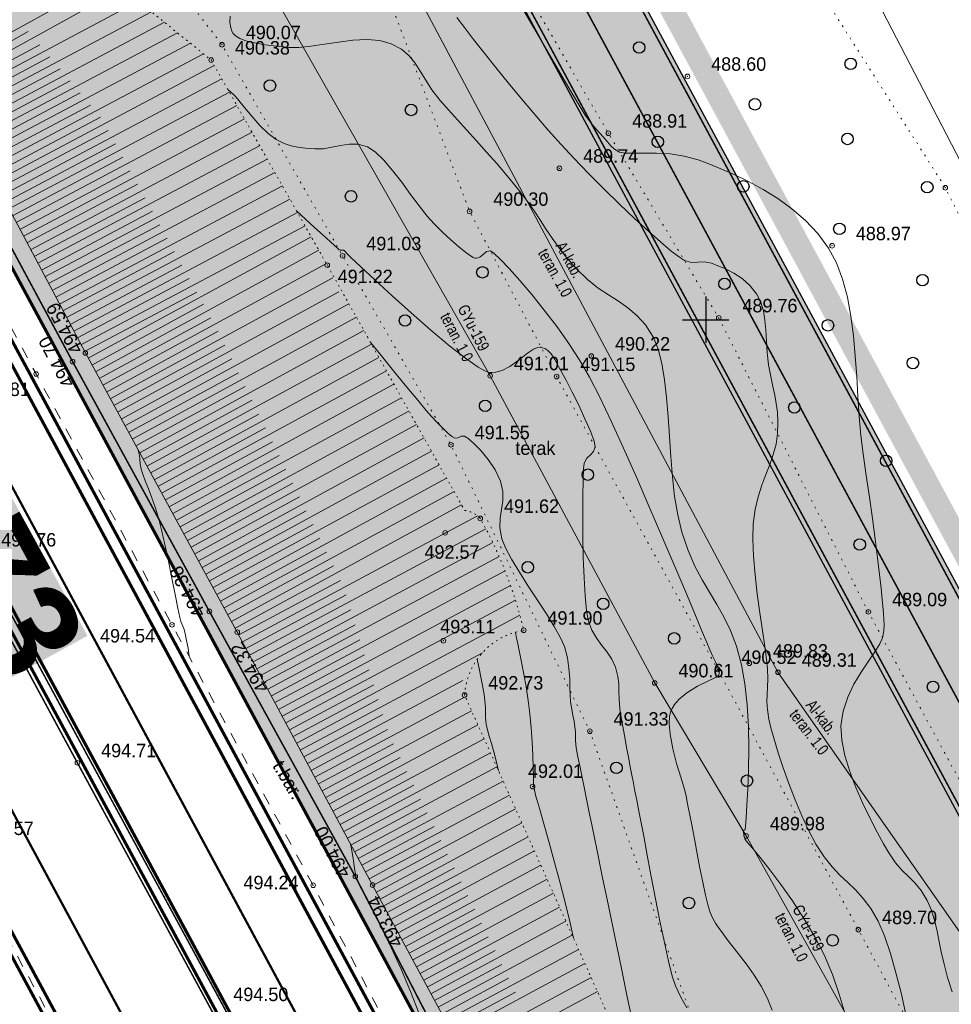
# Model space of a CAD drawing. Extents: x -516234 to 73329, y -4499813 to 47259.
# Tile 17 of 141: x 29522 to 29582, y 36843 to 36907. Entities that reach past the tile are written whole.
import ezdxf

# ---------------------------------------------------------------- set-up
doc = ezdxf.new("R2010")
doc.units = 0
doc.header["$LTSCALE"] = 0.5
doc.header["$MEASUREMENT"] = 0
doc.header["$PDMODE"] = 32
doc.header["$PDSIZE"] = 0.3
for name, pattern in [('( Hidden )', [0.375, 0.25, -0.125]), ('ACAD_ISO03W100', [30, 12, -18]), ('DASHED', [0.75, 0.5, -0.25]), ('Д_ТРОТ_ТРУБА', [3, 1.5, -1.5]), ('Контура низ откосов  Штриховая 0.1-0.5 - - - - - - -', [0.6, 0.1, -0.5]), ('РА_КОНТУРЫ', [1.5, 0, -1.5])]:
    doc.linetypes.add(name, pattern=pattern)
for name, color, linetype in [('(001) Сетка', 92, 'Continuous'), ('(004) Точки рельефа', 7, 'Continuous'), ('(007) Здания', 7, 'Continuous'), ('(013) Газ', 30, 'ИК_Газопровод -------г--------'), ('(019) Связь', 3, 'ИК_КАБ_СВЯЗИ'), ('(025) Дорога', 7, 'Continuous'), ('(031) Горизонтали', 42, 'Continuous'), ('(035) Откосы', 7, 'Continuous'), ('(037) Контуры', 7, 'Continuous'), ('(038) Деревья', 7, 'Continuous'), ('1 devor', 7, 'Continuous'), ('1 PARK', 7, 'Continuous'), ('7_газон', 7, 'Continuous'), ('STOYANKA', 7, 'Continuous'), ('text', 7, 'Continuous'), ('орто', 7, 'Continuous')]:
    doc.layers.add(name, color=color, linetype=linetype)
doc.layers.add('(032) Горизонтали утолщенные', color=32, linetype='Continuous', lineweight=30)
doc.layers.add('.', color=7, linetype='Continuous', lineweight=15)
doc.styles.add('BM-431', font='bm431.ttf')
doc.styles.add('D-431', font='d431.ttf')
doc.styles.get("Standard").update_dxf_attribs({"font": 'times.ttf'})
doc.styles.add('stile1', font='ARIALN.TTF')
doc.linetypes.add('ИК_Газопровод -------г--------', pattern='A,9,-0.6,["Г",Standard,S=1.2,R=0,X=0,Y=-0.6],-1.2', length=10.8)
doc.linetypes.add('ИК_КАБ_СВЯЗИ', pattern='A,4,["o",Standard,S=0.5,R=0,X=0,Y=-0.125],4,-2', length=10)

# ---------------------------------------------------------------- blocks, each defined once
blk = doc.blocks.new('9633')
at = {"layer": '(031) Горизонтали', "color": 42, "linetype": 'Continuous', "lineweight": 0}
for points in [[(28583.668, 36906.886), (28584.156, 36906.236), (28584.755, 36905.459), (28585.445, 36904.581), (28586.208, 36903.628), (28587.024, 36902.624), (28587.877, 36901.595), (28588.745, 36900.567), (28589.612, 36899.565), (28590.458, 36898.614), (28591.265, 36897.741), (28592.243, 36896.725), (28593.249, 36895.713), (28594.252, 36894.735), (28595.221, 36893.816), (28596.124, 36892.984), (28596.932, 36892.267), (28597.612, 36891.691), (28598.134, 36891.285), (28598.466, 36891.075), (28598.929, 36890.954), (28599.337, 36890.968), (28599.751, 36890.991), (28600.235, 36890.896), (28600.648, 36890.742), (28601.141, 36890.535), (28601.676, 36890.262), (28602.217, 36889.909), (28602.725, 36889.463), (28603.163, 36888.913), (28603.436, 36888.378), (28603.608, 36887.811), (28603.705, 36887.205), (28603.759, 36886.555), (28603.797, 36885.856), (28603.849, 36885.102), (28603.944, 36884.288), (28604.075, 36883.523), (28604.21, 36882.883), (28604.336, 36882.321), (28604.441, 36881.784), (28604.515, 36881.224), (28604.545, 36880.589), (28604.52, 36879.831), (28604.423, 36879.126), (28604.247, 36878.461), (28604.018, 36877.81), (28603.76, 36877.151), (28603.498, 36876.46), (28603.257, 36875.711), (28603.061, 36874.882), (28602.936, 36873.948), (28602.907, 36872.973), (28602.955, 36871.853), (28603.061, 36870.643), (28603.206, 36869.396), (28603.371, 36868.166), (28603.539, 36867.009), (28603.691, 36865.977), (28603.807, 36865.125), (28603.871, 36864.508), (28603.89, 36863.861), (28603.873, 36863.33), (28603.846, 36862.859), (28603.834, 36862.391), (28603.863, 36861.871), (28603.959, 36861.243), (28604.09, 36860.675), (28604.295, 36859.933), (28604.563, 36859.055), (28604.887, 36858.081), (28605.257, 36857.049), (28605.664, 36855.997), (28606.099, 36854.964), (28606.554, 36853.989), (28607.019, 36853.111), (28607.544, 36852.294), (28608.064, 36851.644), (28608.58, 36851.105), (28609.091, 36850.62), (28609.595, 36850.133), (28610.094, 36849.588), (28610.584, 36848.928), (28611.067, 36848.098), (28611.479, 36847.149), (28611.865, 36846.012), (28612.223, 36844.754), (28612.552, 36843.442), (28612.85, 36842.144)], [(28587.657, 36907.95), (28588.673, 36906.207), (28589.643, 36904.544), (28590.515, 36903.055), (28591.236, 36901.83), (28591.755, 36900.961), (28592.017, 36900.539), (28592.276, 36900.18), (28592.504, 36899.884), (28592.721, 36899.627), (28592.943, 36899.381), (28593.189, 36899.118), (28593.462, 36898.804), (28593.676, 36898.547), (28593.912, 36898.33), (28594.25, 36898.136), (28594.599, 36898.068), (28595.143, 36898.056), (28595.841, 36898.065), (28596.653, 36898.06), (28597.539, 36898.007), (28598.456, 36897.871), (28599.366, 36897.618), (28600.051, 36897.363), (28600.842, 36897.049), (28601.711, 36896.67), (28602.634, 36896.224), (28603.584, 36895.705), (28604.535, 36895.11), (28605.461, 36894.435), (28606.337, 36893.675), (28607.136, 36892.827), (28607.832, 36891.885), (28608.348, 36890.925), (28608.752, 36889.854), (28609.061, 36888.693), (28609.29, 36887.462), (28609.458, 36886.18), (28609.58, 36884.866), (28609.673, 36883.54), (28609.753, 36882.222), (28609.839, 36880.932), (28609.946, 36879.688), (28610.091, 36878.512), (28610.296, 36877.104), (28610.497, 36875.684), (28610.687, 36874.291), (28610.863, 36872.961), (28611.02, 36871.734), (28611.154, 36870.646), (28611.26, 36869.735), (28611.334, 36869.039), (28611.372, 36868.596), (28611.408, 36868.115), (28611.442, 36867.728), (28611.456, 36867.374), (28611.429, 36866.996), (28611.344, 36866.534), (28611.175, 36866.143), (28610.853, 36865.634), (28610.43, 36865.019), (28609.959, 36864.311), (28609.493, 36863.523), (28609.084, 36862.666), (28608.785, 36861.755), (28608.648, 36860.801), (28608.699, 36859.886), (28608.898, 36858.89), (28609.215, 36857.847), (28609.616, 36856.792), (28610.068, 36855.76), (28610.541, 36854.785), (28611.001, 36853.901), (28611.416, 36853.144), (28611.754, 36852.547), (28612.185, 36851.899), (28612.612, 36851.414), (28613.033, 36851.009), (28613.448, 36850.602), (28613.855, 36850.11), (28614.253, 36849.452), (28614.512, 36848.86), (28614.712, 36848.234), (28614.874, 36847.571), (28615.02, 36846.864), (28615.172, 36846.108), (28615.352, 36845.299), (28615.58, 36844.431), (28615.88, 36843.499)], [(28568.773, 36902.194), (28568.773, 36902.194), (28568.957, 36902.026), (28569.107, 36901.896), (28569.289, 36901.725), (28569.494, 36901.483), (28569.855, 36901.032), (28570.326, 36900.463), (28570.857, 36899.866), (28571.401, 36899.331), (28571.91, 36898.949), (28572.428, 36898.685), (28572.879, 36898.53), (28573.323, 36898.446), (28573.817, 36898.396), (28574.421, 36898.342), (28574.981, 36898.35), (28575.533, 36898.446), (28576.088, 36898.568), (28576.654, 36898.654), (28577.239, 36898.641), (28577.853, 36898.468), (28578.355, 36898.14), (28578.906, 36897.607), (28579.485, 36896.929), (28580.075, 36896.166), (28580.659, 36895.379), (28581.216, 36894.626), (28581.73, 36893.967), (28582.182, 36893.464), (28582.737, 36892.925), (28583.281, 36892.414), (28583.791, 36891.958), (28584.242, 36891.589), (28584.544, 36891.376), (28584.729, 36891.274), (28584.829, 36891.237), (28584.872, 36891.229), (28584.93, 36891.226), (28585.04, 36891.246), (28585.189, 36891.325), (28585.37, 36891.478), (28585.594, 36891.656), (28585.845, 36891.702), (28586.074, 36891.546), (28586.492, 36891.153), (28587.065, 36890.555), (28587.756, 36889.784), (28588.53, 36888.873), (28589.35, 36887.853), (28590.182, 36886.758), (28590.99, 36885.619), (28591.738, 36884.468), (28592.29, 36883.489), (28592.953, 36882.183), (28593.699, 36880.618), (28594.503, 36878.865), (28595.339, 36876.99), (28596.181, 36875.063), (28597.004, 36873.152), (28597.78, 36871.325), (28598.486, 36869.651), (28599.093, 36868.199), (28599.577, 36867.037), (28599.912, 36866.233), (28600.071, 36865.857), (28600.276, 36865.412), (28600.466, 36865.012), (28600.611, 36864.693), (28600.686, 36864.491), (28600.732, 36864.274), (28600.695, 36864.079), (28600.478, 36863.953), (28599.98, 36863.724), (28599.323, 36863.394), (28598.626, 36862.964), (28598.122, 36862.549), (28597.816, 36862.198), (28597.66, 36861.944), (28597.6, 36861.812), (28597.559, 36861.692), (28597.501, 36861.424), (28597.475, 36860.964), (28597.531, 36860.265), (28597.711, 36859.317), (28597.959, 36858.362), (28598.222, 36857.481), (28598.446, 36856.755), (28598.574, 36856.267), (28598.652, 36855.85), (28598.715, 36855.52), (28598.774, 36855.218), (28598.84, 36854.888), (28598.923, 36854.473), (28599.009, 36854.027), (28599.137, 36853.339), (28599.296, 36852.491), (28599.474, 36851.562), (28599.658, 36850.636), (28599.837, 36849.792), (28600, 36849.111), (28600.133, 36848.675), (28600.31, 36848.282), (28600.483, 36847.983), (28600.668, 36847.72), (28600.877, 36847.436), (28601.127, 36847.074), (28601.375, 36846.732), (28601.712, 36846.311), (28602.112, 36845.812), (28602.552, 36845.237), (28603.007, 36844.588), (28603.453, 36843.868), (28603.864, 36843.078), (28604.178, 36842.305)], [(28573.231, 36894.317), (28573.821, 36893.764), (28574.415, 36893.222), (28574.964, 36892.727), (28575.421, 36892.321), (28575.737, 36892.041), (28575.867, 36891.926), (28575.942, 36891.843), (28576.005, 36891.78), (28576.069, 36891.76), (28576.137, 36891.748), (28576.223, 36891.756), (28576.318, 36891.755), (28576.404, 36891.657), (28576.546, 36891.491), (28576.794, 36891.254), (28577.418, 36890.666), (28578.333, 36889.814), (28579.454, 36888.786), (28580.697, 36887.668), (28581.979, 36886.549), (28583.214, 36885.515), (28584.319, 36884.655), (28585.052, 36884.149), (28585.486, 36883.906), (28585.71, 36883.82), (28585.8, 36883.801), (28585.938, 36883.792), (28586.209, 36883.811), (28586.607, 36883.923), (28587.117, 36884.186), (28587.714, 36884.615), (28588.258, 36885.044), (28588.648, 36885.308), (28588.911, 36885.421), (28589.072, 36885.441), (28589.147, 36885.431), (28589.233, 36885.409), (28589.389, 36885.35), (28589.588, 36885.226), (28589.805, 36885.003), (28590.033, 36884.645), (28590.255, 36884.219), (28590.52, 36883.747), (28590.799, 36883.25), (28591.173, 36882.525), (28591.589, 36881.671), (28591.998, 36880.788), (28592.348, 36879.973), (28592.588, 36879.328), (28592.667, 36878.951), (28592.558, 36878.653), (28592.35, 36878.436), (28592.121, 36878.214), (28591.951, 36877.902), (28591.91, 36877.531), (28591.879, 36876.783), (28591.86, 36875.746), (28591.854, 36874.506), (28591.863, 36873.151), (28591.889, 36871.767), (28591.934, 36870.442), (28592, 36869.263), (28592.087, 36868.315), (28592.199, 36867.687), (28592.448, 36867.031), (28592.76, 36866.494), (28593.102, 36866.031), (28593.441, 36865.596), (28593.743, 36865.144), (28593.974, 36864.628), (28594.131, 36864.029), (28594.19, 36863.533), (28594.2, 36863.065), (28594.211, 36862.551), (28594.272, 36861.917), (28594.354, 36861.365), (28594.434, 36860.88), (28594.515, 36860.42), (28594.604, 36859.944), (28594.705, 36859.411), (28594.823, 36858.778), (28594.942, 36858.143), (28595.045, 36857.595), (28595.144, 36857.083), (28595.248, 36856.557), (28595.366, 36855.967), (28595.507, 36855.262), (28595.634, 36854.605), (28595.817, 36853.625), (28596.045, 36852.403), (28596.305, 36851.02), (28596.586, 36849.557), (28596.875, 36848.096), (28597.161, 36846.719), (28597.431, 36845.505), (28597.675, 36844.538), (28597.878, 36843.897), (28598.221, 36843.159), (28598.618, 36842.465)], [(28578.057, 36885.736), (28578.092, 36885.694), (28578.84, 36884.778), (28579.638, 36883.798), (28580.42, 36882.839), (28581.12, 36881.986), (28581.673, 36881.322), (28582.011, 36880.934), (28582.387, 36880.537), (28582.745, 36880.168), (28583.067, 36879.856), (28583.334, 36879.63), (28583.526, 36879.521), (28583.752, 36879.546), (28583.953, 36879.647), (28584.168, 36879.662), (28584.384, 36879.519), (28584.756, 36879.195), (28585.218, 36878.722), (28585.705, 36878.133), (28586.152, 36877.46), (28586.495, 36876.735), (28586.658, 36876.051), (28586.66, 36875.45), (28586.577, 36874.887), (28586.487, 36874.318), (28586.464, 36873.698), (28586.586, 36872.984), (28586.825, 36872.383), (28587.22, 36871.643), (28587.728, 36870.804), (28588.305, 36869.906), (28588.905, 36868.991), (28589.485, 36868.098), (28590, 36867.269), (28590.407, 36866.543), (28590.661, 36865.962), (28590.853, 36865.232), (28590.957, 36864.536), (28591.002, 36863.89), (28591.014, 36863.306), (28591.023, 36862.798), (28591.054, 36862.382), (28591.136, 36861.888), (28591.217, 36861.477), (28591.29, 36861.108), (28591.345, 36860.739), (28591.37, 36860.414), (28591.373, 36860.16), (28591.377, 36859.905), (28591.405, 36859.581), (28591.455, 36859.252), (28591.54, 36858.787), (28591.653, 36858.212), (28591.787, 36857.548), (28591.935, 36856.82), (28592.091, 36856.051), (28592.225, 36855.394), (28592.455, 36854.273), (28592.76, 36852.786), (28593.122, 36851.03), (28593.519, 36849.104), (28593.932, 36847.107), (28594.341, 36845.136), (28594.726, 36843.29), (28595.067, 36841.668)], [(28566.254, 36865.32), (28566.254, 36865.32), (28566.186, 36865.855), (28566.09, 36866.366), (28565.986, 36866.806), (28565.898, 36867.133), (28565.846, 36867.302), (28565.777, 36867.444), (28565.707, 36867.587), (28565.651, 36867.849), (28565.525, 36868.474), (28565.348, 36869.363), (28565.136, 36870.415), (28564.906, 36871.53), (28564.676, 36872.608), (28564.463, 36873.549), (28564.284, 36874.253), (28564.063, 36874.967), (28563.829, 36875.631), (28563.6, 36876.23), (28563.395, 36876.751), (28563.231, 36877.181), (28563.128, 36877.505), (28563.066, 36877.849), (28563.048, 36878.126), (28563.024, 36878.399), (28562.944, 36878.736), (28562.943, 36878.736)], [(28584.989, 36865.14), (28585.129, 36864.437), (28585.221, 36863.969), (28585.308, 36863.533), (28585.378, 36863.192), (28585.437, 36862.853), (28585.493, 36862.428), (28585.523, 36862.005), (28585.522, 36861.672), (28585.526, 36861.34), (28585.571, 36860.92), (28585.647, 36860.561), (28585.763, 36860.141), (28585.907, 36859.663), (28586.066, 36859.125), (28586.227, 36858.528), (28586.378, 36857.873)]]:
    blk.add_lwpolyline(points, dxfattribs=at)
at = {"layer": '(004) Точки рельефа', "lineweight": 0, "style": 'D-431'}
for s, p in [('490.07', (28569.934, 36905.474)), ('490.38', (28569.229, 36904.477)), ('488.60', (28600.206, 36903.42)), ('488.91', (28595.065, 36899.72)), ('489.74', (28591.879, 36897.439)), ('490.30', (28586.035, 36894.635)), ('488.97', (28609.612, 36892.399)), ('491.03', (28577.776, 36891.744)), ('491.22', (28575.91, 36889.605)), ('489.76', (28602.238, 36887.706)), ('490.22', (28593.954, 36885.224)), ('491.01', (28587.371, 36883.945)), ('491.15', (28591.693, 36883.891)), ('494.81', (28552.311, 36882.264)), ('491.55', (28584.825, 36879.452)), ('491.62', (28586.73, 36874.664)), ('494.76', (28554.027, 36872.475)), ('492.57', (28581.559, 36871.681)), ('489.09', (28611.974, 36868.588)), ('491.90', (28589.557, 36867.391)), ('493.11', (28582.584, 36866.826)), ('494.54', (28560.457, 36866.232)), ('489.83', (28604.225, 36865.246)), ('490.52', (28602.17, 36864.837)), ('489.31', (28606.094, 36864.656)), ('489.31', (28606.096, 36864.655)), ('490.61', (28598.075, 36863.963)), ('492.73', (28585.708, 36863.17)), ('491.33', (28593.856, 36860.823)), ('494.71', (28560.528, 36858.765)), ('492.01', (28588.291, 36857.424)), ('494.57', (28552.562, 36853.708)), ('489.98', (28604.025, 36854.014)), ('494.24', (28569.787, 36850.179)), ('489.70', (28611.321, 36847.913)), ('494.50', (28569.125, 36842.906))]:
    blk.add_text(s, height=0.875, dxfattribs=at).set_placement(p)
for s, rotation, p in [('494.59', 118.43852, (28559.378, 36885.298)), ('494.70', 117.98526, (28558.86, 36883.105)), ('494.38', 117.61299, (28567.35, 36868.137)), ('494.32', 120.9343, (28571.49, 36863.292)), ('494.00', 117.74837, (28576.777, 36851.212)), ('493.94', 117.14288, (28580.196, 36846.676))]:
    blk.add_text(s, height=0.875, rotation=rotation, dxfattribs=at).set_placement(p)
at = {"layer": '(037) Контуры', "linetype": 'РА_КОНТУРЫ', "lineweight": 0, "ltscale": 0.5, "style": 'BM-431'}
blk.add_text('terak', height=0.875, dxfattribs=at).set_placement((28587.468, 36878.435))
blk = doc.blocks.new('d')
at = {"layer": '(038) Деревья'}
blk.add_ellipse((0, 0), major_axis=(0.265, 0.265), ratio=1, start_param=5.497787, end_param=11.780972, dxfattribs=at)
blk = doc.blocks.new('Setka')
at = {"layer": '(001) Сетка'}
for p, q in [((0, 1.5), (0, -1.5)), ((-1.5, 0), (1.5, 0))]:
    blk.add_line(p, q, dxfattribs=at)

msp = doc.modelspace()

# ---------------------------------------------------------------- hatches: boundary and pattern name
at = {"layer": '1 PARK', "lineweight": 0, "true_color": 0x00c200, "transparency": 33554508}
h = msp.add_hatch(color=92, dxfattribs=at)
h.dxf.hatch_style = 1
edge = h.paths.add_edge_path()
edge.add_line((29724.642, 36512.794), (29471.6, 36982.55))
edge.add_line((29471.6, 36982.55), (29506.294, 36972.148))
edge.add_arc((29494.806, 36933.834), 40, 28.30986, 73.30986, ccw=False)
edge.add_line((29530.022, 36952.803), (29731.945, 36577.945))
edge.add_arc((29696.73, 36558.976), 40, -16.69014, 28.30986, ccw=False)
edge.add_line((29735.044, 36547.488), (29724.642, 36512.794))
at = {"layer": '7_газон', "lineweight": 0, "true_color": 0x5c5c5c, "transparency": 33554687}
h = msp.add_hatch(color=251, dxfattribs=at)
h.dxf.hatch_style = 1
edge = h.paths.add_edge_path(flags=16)
edge.add_line((29676.967, 36922.961), (29652.773, 36909.928))
edge.add_arc((29654.196, 36907.287), 3, 118.30986, 208.30986)
edge.add_line((29651.554, 36905.864), (29669.688, 36872.2))
edge.add_arc((29672.33, 36873.623), 3, 208.30986, 298.27805)
edge.add_line((29673.751, 36870.981), (29697.069, 36883.525))
edge.add_arc((29695.174, 36887.047), 4, 298.27805, 388.30633)
edge.add_line((29698.696, 36888.944), (29681.031, 36921.742))
edge.add_arc((29678.39, 36920.32), 3, 28.30633, 118.30986)
edge = h.paths.add_edge_path(flags=16)
edge.add_arc((29582.986, 36967.9), 30, 100.3549, 118.30986)
edge.add_line((29568.758, 36994.312), (29528.131, 36972.427))
edge.add_arc((29529.554, 36969.786), 3, 118.30986, 225.97605)
edge.add_arc((29494.806, 36933.834), 47, 28.30986, 45.97605, ccw=False)
edge.add_line((29536.185, 36956.123), (29686.137, 36677.746))
edge.add_arc((29688.778, 36679.168), 3, 208.30986, 354.86171)
edge.add_line((29691.766, 36678.9), (29699.507, 36764.985))
edge.add_arc((29669.628, 36767.671), 30, 354.86171, 388.30986)
edge.add_line((29696.04, 36781.899), (29580.774, 36995.883))
edge.add_arc((29578.132, 36994.46), 3, 28.30986, 100.3549)
edge = h.paths.add_edge_path()
edge.add_line((29429.452, 37065.402), (29443.215, 37039.99))
edge.add_line((29443.215, 37039.99), (29467.007, 36995.822))
edge.add_arc((29480.213, 37002.936), 15, 208.30986, 253.30986)
edge.add_line((29475.905, 36988.568), (29508.304, 36978.854))
edge.add_arc((29494.806, 36933.834), 47, 63.28494, 73.30986, ccw=False)
edge.add_arc((29520.431, 36984.749), 10, 243.28494, 298.30986)
edge.add_line((29525.173, 36975.945), (29566.624, 36998.273))
edge.add_arc((29582.986, 36967.9), 34.5, 90.70227, 118.30986, ccw=False)
edge.add_line((29582.563, 37002.397), (29601.162, 37002.625))
edge.add_arc((29600.795, 37032.623), 30, 270.70227, 298.33641)
edge.add_line((29615.034, 37006.218), (29627.395, 37012.883))
edge.add_arc((29631.43, 37005.402), 8.5, 28.30633, 118.33641, ccw=False)
edge.add_line((29638.913, 37009.433), (29702.658, 36891.078))
edge.add_arc((29695.174, 36887.047), 8.5, -61.72195, 28.30633, ccw=False)
edge.add_line((29699.201, 36879.562), (29664.33, 36860.803))
edge.add_arc((29666.699, 36856.4), 5, 118.27805, 208.30986)
edge.add_line((29662.297, 36854.029), (29700.001, 36784.033))
edge.add_arc((29669.628, 36767.671), 34.5, -5.13829, 28.30986, ccw=False)
edge.add_line((29703.989, 36764.582), (29695.148, 36666.257))
edge.add_arc((29710.087, 36664.913), 15, 174.86171, 208.30986)
edge.add_line((29696.881, 36657.8), (29738.108, 36581.265))
edge.add_arc((29696.73, 36558.976), 47, -16.69014, 28.30986, ccw=False)
edge.add_line((29741.75, 36545.478), (29732.035, 36513.078))
edge.add_arc((29746.403, 36508.77), 15, 163.30986, 208.30986)
edge.add_line((29733.198, 36501.657), (29762.257, 36447.71))
edge.add_line((29762.257, 36447.71), (29788.318, 36389.84))
edge.add_line((29788.318, 36389.84), (29723.729, 36509.746))
edge.add_line((29723.729, 36509.746), (29735.044, 36547.488))
edge.add_arc((29696.73, 36558.976), 40, 343.30986, 388.30986)
edge.add_line((29731.945, 36577.945), (29530.022, 36952.803))
edge.add_arc((29494.806, 36933.834), 40, 28.30986, 73.30986)
edge.add_line((29506.294, 36972.148), (29468.537, 36983.469))
edge.add_line((29468.537, 36983.469), (29424.235, 37065.402))
edge = h.paths.add_edge_path(flags=16)
edge.add_line((29653.969, 36965.661), (29629.772, 36952.627))
edge.add_arc((29631.195, 36949.986), 3, 118.30986, 208.30986)
edge.add_line((29628.554, 36948.564), (29646.575, 36915.109))
edge.add_arc((29649.216, 36916.531), 3, 208.30986, 298.30986)
edge.add_line((29650.639, 36913.89), (29674.834, 36926.923))
edge.add_arc((29673.411, 36929.564), 3, 298.30986, 388.30633)
edge.add_line((29676.052, 36930.987), (29658.033, 36964.443))
edge.add_arc((29655.392, 36963.02), 3, 28.30633, 118.30986)
edge = h.paths.add_edge_path(flags=16)
edge.add_line((29653.054, 36973.687), (29634.951, 37007.299))
edge.add_arc((29631.43, 37005.402), 4, 28.30633, 118.33641)
edge.add_line((29629.531, 37008.923), (29617.17, 37002.257))
edge.add_arc((29600.795, 37032.623), 34.5, 278.95979, 298.33641, ccw=False)
edge.add_arc((29606.635, 36995.58), 3, 98.95979, 208.30986)
edge.add_line((29603.994, 36994.158), (29623.574, 36957.808))
edge.add_arc((29626.215, 36959.23), 3, 208.30986, 298.30986)
edge.add_line((29627.638, 36956.589), (29651.836, 36969.624))
edge.add_arc((29650.413, 36972.265), 3, 298.30986, 388.30633)

# ---------------------------------------------------------------- linework, layer by layer
at = {"layer": '(004) Точки рельефа', "color": 0, "linetype": 'ByBlock', "lineweight": 0}
for p in [(29534.785, 36905.111), (29534.08, 36904.114), (29565.057, 36903.054), (29559.916, 36899.356), (29556.731, 36897.076), (29581.83, 36895.813), (29550.886, 36894.272), (29574.464, 36892.036), (29542.627, 36891.381), (29541.63, 36890.777), (29567.09, 36887.342), (29525.895, 36885.064), (29558.805, 36884.866), (29525.067, 36884.501), (29522.695, 36883.697), (29552.223, 36883.581), (29556.545, 36883.528), (29549.677, 36879.089), (29551.582, 36874.304), (29549.301, 36873.362), (29533.963, 36868.256), (29576.825, 36868.225), (29531.532, 36867.382), (29535.777, 36866.905), (29554.409, 36867.028), (29549.183, 36866.348), (29569.076, 36864.883), (29567.021, 36864.479), (29570.945, 36864.293), (29570.947, 36864.292), (29562.927, 36863.598), (29550.559, 36862.812), (29558.707, 36860.46), (29525.379, 36858.402), (29554.986, 36856.859), (29568.876, 36853.651), (29543.454, 36851.01), (29540.712, 36850.44), (29544.572, 36850.455), (29576.173, 36847.55)]:
    msp.add_point(p, dxfattribs=at)
at = {"layer": '(007) Здания', "lineweight": 0, "const_width": 0.1, "flags": 128}
for points in [[(29742.467, 36456.829), (29660.738, 36609.697), (29613.788, 36695.978), (29603.866, 36714.442), (29534.68, 36842.924), (29526.083, 36858.783), (29453.191, 36993.635), (29444.234, 37010.335), (29422.363, 37050.701)], [(29741.762, 36456.45), (29660.034, 36609.317), (29613.084, 36695.597), (29603.161, 36714.063), (29533.976, 36842.543), (29525.379, 36858.402), (29452.486, 36993.256), (29443.53, 37009.955), (29421.66, 37050.319)], [(29619.612, 36709.523), (29609.57, 36727.628), (29600.045, 36745.154), (29590.066, 36763.696), (29580.315, 36781.912), (29570.945, 36799.138), (29561.92, 36816.046), (29552.067, 36834.341), (29543.454, 36851.01), (29533.963, 36868.256), (29525.067, 36884.501), (29515.986, 36901.397), (29506.234, 36919.351), (29497.033, 36936.468), (29487.767, 36953.848), (29478.791, 36970.513), (29468.874, 36988.799), (29466.229, 36994.598), (29465.074, 37000.528), (29464.802, 37008.043)]]:
    msp.add_lwpolyline(points, dxfattribs=at)
at = {"layer": '(013) Газ', "lineweight": 0, "flags": 128}
msp.add_lwpolyline([(29525.405, 37048.081), (29531.16, 37039.107), (29539.034, 37023.995), (29540.166, 37021.191), (29539.27, 37018.608), (29533.563, 37011.728), (29529.254, 37006.755), (29524.918, 37001.276), (29517.627, 36991.22), (29508.47, 36979.317), (29503.957, 36971.837), (29513.301, 36954.803), (29520.014, 36941.402), (29527.992, 36927.069), (29538.268, 36908.138), (29552.223, 36883.581), (29562.927, 36863.598), (29568.876, 36853.651), (29578.905, 36835.701), (29587.688, 36819.031), (29597.086, 36801.502), (29611.793, 36773.7), (29622.868, 36752.87), (29632.627, 36733.829), (29642.057, 36714.741), (29649.245, 36696.495), (29654.716, 36680.578), (29662.397, 36662.607), (29676.154, 36642.038), (29689.217, 36620.21), (29698.952, 36600.035), (29708.917, 36582.194), (29725.845, 36551.174), (29738.199, 36530.151), (29750.363, 36512.072), (29762.308, 36492.93), (29777.208, 36461.75), (29800.445, 36421.637), (29814.555, 36397.865)], dxfattribs=at)
at = {"layer": '(019) Связь', "lineweight": 0, "flags": 128}
for points in [[(29845.775, 36411.942), (29832.695, 36428.044), (29805.599, 36468.112), (29530.626, 36998.116), (29534.256, 37019.904), (29517.609, 37060.72)], [(29514.832, 37049.761), (29518.671, 37045.211), (29525.952, 37035.177), (29528.773, 37021.401), (29526.189, 37015.333), (29523.522, 37012.332), (29518.673, 37007.594), (29510.119, 36999.152), (29506.192, 36984.809), (29526.835, 36945.59), (29546.807, 36909.661), (29570.945, 36864.293), (29590.412, 36836.476), (29619.173, 36778.325), (29654.466, 36702.515), (29679.357, 36655.782), (29696.192, 36624.084), (29725.362, 36569.608), (29744.319, 36532.27), (29766.024, 36495.881)]]:
    msp.add_lwpolyline(points, dxfattribs=at)
at = {"layer": '(025) Дорога', "linetype": 'Д_ТРОТ_ТРУБА', "lineweight": 0, "flags": 128}
msp.add_lwpolyline([(29728.035, 36510.135), (29718.501, 36526.322), (29708.373, 36544.305), (29698.159, 36562.974), (29687.226, 36583.038), (29677.644, 36601.098), (29664.707, 36624.806), (29644.709, 36661.07), (29635.553, 36676.738), (29625.09, 36694.491), (29617.273, 36708.282), (29607.374, 36726.366), (29597.895, 36743.942), (29588.132, 36762.152), (29577.715, 36781.369), (29569.158, 36797.437), (29559.502, 36815.208), (29550.676, 36831.548), (29540.712, 36850.44), (29531.532, 36867.382), (29522.695, 36883.697), (29513.332, 36901.154), (29503.851, 36918.476), (29484.887, 36953.636), (29476.152, 36970.047), (29467.84, 36985.881, -0.175353), (29464.802, 37008.043, 0.014678), (29465.552, 37018.912, -0.049252), (29465.927, 37023.168, -0.049252)], format="xyb", dxfattribs=at)
msp.add_lwpolyline([(29536.903, 36796.52), (29544.92, 36802.517), (29537.093, 36817.102), (29525.454, 36838.473), (29517.413, 36853.345), (29507.111, 36872.736), (29500.178, 36885.572), (29487.608, 36908.634), (29480.231, 36922.297), (29461.745, 36928.564)], dxfattribs=at)
at = {"layer": '(032) Горизонтали утолщенные', "color": 32, "linetype": 'Continuous', "lineweight": 0}
for points in [[(29535.305, 36906.974), (29535.299, 36906.553), (29535.349, 36906.222), (29535.433, 36905.993), (29535.516, 36905.854), (29535.566, 36905.79), (29535.615, 36905.74), (29535.732, 36905.645), (29535.954, 36905.518), (29536.329, 36905.375), (29536.906, 36905.23), (29537.577, 36905.114), (29538.318, 36905.02), (29539.1, 36904.937), (29539.771, 36904.933), (29540.564, 36905.017), (29541.442, 36905.149), (29542.367, 36905.291), (29543.302, 36905.404), (29544.208, 36905.449), (29545.047, 36905.387), (29545.783, 36905.181), (29546.448, 36904.817), (29546.949, 36904.395), (29547.342, 36903.917), (29547.683, 36903.385), (29548.031, 36902.803), (29548.441, 36902.172), (29548.972, 36901.494), (29549.522, 36900.872), (29550.104, 36900.227), (29550.712, 36899.557), (29551.343, 36898.86), (29551.992, 36898.135), (29552.654, 36897.379), (29553.325, 36896.59), (29554, 36895.766), (29554.604, 36894.984), (29555.09, 36894.3), (29555.5, 36893.684), (29555.874, 36893.104), (29556.255, 36892.53), (29556.682, 36891.93), (29557.197, 36891.275), (29557.842, 36890.534), (29558.556, 36889.834), (29559.251, 36889.288), (29559.922, 36888.839), (29560.569, 36888.431), (29561.187, 36888.007), (29561.773, 36887.51), (29562.327, 36886.884), (29562.843, 36886.073), (29563.159, 36885.311), (29563.396, 36884.386), (29563.57, 36883.327), (29563.698, 36882.163), (29563.796, 36880.92), (29563.881, 36879.628), (29563.97, 36878.314), (29564.079, 36877.007), (29564.225, 36875.734), (29564.425, 36874.525), (29564.695, 36873.407), (29565.099, 36872.214), (29565.542, 36871.198), (29566.011, 36870.31), (29566.491, 36869.498), (29566.969, 36868.71), (29567.43, 36867.896), (29567.861, 36867.004), (29568.248, 36865.984), (29568.577, 36864.785), (29568.799, 36863.533), (29568.942, 36862.168), (29569.019, 36860.746), (29569.043, 36859.327), (29569.028, 36857.966), (29568.985, 36856.722), (29568.929, 36855.653), (29568.871, 36854.816), (29568.825, 36854.268), (29568.805, 36854.068), (29568.742, 36854.022), (29568.681, 36853.977), (29568.697, 36853.86), (29568.72, 36853.756), (29568.734, 36853.684), (29568.758, 36853.568), (29568.783, 36853.452), (29568.822, 36853.389), (29568.944, 36853.248), (29569.279, 36852.853), (29569.783, 36852.238), (29570.413, 36851.438), (29571.128, 36850.488), (29571.883, 36849.423), (29572.637, 36848.277), (29573.345, 36847.085), (29573.966, 36845.881), (29574.487, 36844.644), (29574.934, 36843.355), (29575.313, 36842.057)], [(29553.876, 36866.91), (29553.941, 36866.516), (29554.017, 36866.145), (29554.128, 36865.612), (29554.264, 36864.948), (29554.412, 36864.182), (29554.561, 36863.345), (29554.699, 36862.469), (29554.814, 36861.583), (29554.901, 36860.679), (29554.964, 36859.763), (29555.006, 36858.891), (29555.032, 36858.116), (29555.047, 36857.493), (29555.052, 36857.078), (29555.054, 36856.925), (29555.07, 36856.839), (29555.088, 36856.749), (29555.129, 36856.546), (29555.182, 36856.304), (29555.261, 36856.019), (29555.446, 36855.372), (29555.711, 36854.438), (29556.033, 36853.292), (29556.387, 36852.009), (29556.75, 36850.663), (29557.097, 36849.329), (29557.404, 36848.084), (29557.646, 36847)], [(29543.132, 36853.147), (29543.132, 36853.147), (29543.248, 36852.573), (29543.34, 36852.02), (29543.412, 36851.539), (29543.464, 36851.179), (29543.498, 36850.988), (29543.559, 36850.825), (29543.632, 36850.666), (29543.763, 36850.415), (29544.088, 36849.793), (29544.563, 36848.869), (29545.143, 36847.712), (29545.781, 36846.391), (29546.432, 36844.975), (29547.051, 36843.533), (29547.592, 36842.134), (29548.011, 36840.846), (29548.26, 36839.738), (29548.342, 36838.483), (29548.252, 36837.231), (29548.114, 36836.405)]]:
    msp.add_lwpolyline(points, dxfattribs=at)
at = {"layer": '(035) Откосы', "lineweight": 0}
for p, q in [((29516.228, 36903.246), (29527.473, 36909.459)), ((29516.711, 36902.371), (29528.312, 36908.78)), ((29517.184, 36901.491), (29529.349, 36907.941)), ((29517.652, 36900.609), (29530.194, 36907.258)), ((29518.121, 36899.726), (29531.038, 36906.575)), ((29516.469, 36902.809), (29522.181, 36905.964)), ((29518.589, 36898.843), (29531.883, 36905.892)), ((29519.057, 36897.96), (29532.728, 36905.209)), ((29516.95, 36901.933), (29522.938, 36905.108)), ((29519.525, 36897.077), (29533.572, 36904.525)), ((29517.418, 36901.05), (29523.595, 36904.325)), ((29517.887, 36900.167), (29524.251, 36903.542)), ((29519.993, 36896.194), (29534.277, 36903.768)), ((29518.355, 36899.284), (29524.908, 36902.759)), ((29520.461, 36895.311), (29534.769, 36902.898)), ((29518.823, 36898.401), (29525.564, 36901.976)), ((29520.929, 36894.429), (29535.261, 36902.028)), ((29519.291, 36897.519), (29526.22, 36901.193)), ((29521.397, 36893.546), (29535.754, 36901.158)), ((29519.759, 36896.636), (29526.877, 36900.41)), ((29521.865, 36892.663), (29536.246, 36900.288)), ((29520.227, 36895.753), (29527.375, 36899.543)), ((29522.334, 36891.78), (29536.739, 36899.418)), ((29520.695, 36894.87), (29527.855, 36898.666)), ((29522.802, 36890.897), (29537.231, 36898.548)), ((29521.163, 36893.987), (29528.335, 36897.79)), ((29523.27, 36890.014), (29537.723, 36897.678)), ((29521.631, 36893.104), (29528.816, 36896.914)), ((29523.738, 36889.131), (29538.216, 36896.808)), ((29522.1, 36892.221), (29529.296, 36896.037)), ((29524.206, 36888.249), (29538.708, 36895.938)), ((29522.568, 36891.339), (29529.776, 36895.161)), ((29524.674, 36887.366), (29539.201, 36895.068)), ((29523.036, 36890.456), (29530.256, 36894.284)), ((29525.142, 36886.483), (29539.693, 36894.198)), ((29523.504, 36889.573), (29530.737, 36893.408)), ((29525.61, 36885.6), (29540.185, 36893.328)), ((29523.972, 36888.69), (29531.217, 36892.531)), ((29526.082, 36884.719), (29540.589, 36892.614)), ((29526.56, 36883.841), (29541.082, 36891.744)), ((29524.44, 36887.807), (29531.697, 36891.655)), ((29524.908, 36886.924), (29532.177, 36890.779)), ((29527.038, 36882.964), (29541.574, 36890.875)), ((29525.376, 36886.041), (29532.658, 36889.902)), ((29527.515, 36882.086), (29541.988, 36889.962)), ((29525.844, 36885.159), (29533.138, 36889.026)), ((29527.993, 36881.208), (29542.392, 36889.045)), ((29526.321, 36884.28), (29533.578, 36888.23)), ((29528.471, 36880.331), (29543.039, 36888.259)), ((29526.799, 36883.403), (29534.063, 36887.356)), ((29528.948, 36879.453), (29543.527, 36887.387)), ((29527.276, 36882.525), (29534.531, 36886.473)), ((29529.426, 36878.575), (29544.016, 36886.515)), ((29527.754, 36881.647), (29534.972, 36885.575)), ((29529.904, 36877.697), (29544.504, 36885.643)), ((29528.232, 36880.769), (29535.413, 36884.678)), ((29530.381, 36876.82), (29544.992, 36884.771)), ((29528.709, 36879.892), (29535.854, 36883.78)), ((29530.859, 36875.942), (29545.48, 36883.899)), ((29529.187, 36879.014), (29536.295, 36882.882)), ((29531.337, 36875.064), (29545.969, 36883.027)), ((29531.814, 36874.186), (29546.457, 36882.155)), ((29529.665, 36878.136), (29536.736, 36881.985)), ((29530.142, 36877.259), (29537.177, 36881.087)), ((29532.292, 36873.309), (29546.945, 36881.283)), ((29530.62, 36876.381), (29537.618, 36880.189)), ((29532.77, 36872.431), (29547.433, 36880.411)), ((29531.098, 36875.503), (29538.059, 36879.291)), ((29533.247, 36871.553), (29547.922, 36879.539)), ((29531.575, 36874.625), (29538.5, 36878.394)), ((29533.725, 36870.676), (29548.41, 36878.667)), ((29534.203, 36869.798), (29548.898, 36877.795)), ((29532.053, 36873.748), (29538.941, 36877.496)), ((29532.531, 36872.87), (29539.382, 36876.598)), ((29534.68, 36868.92), (29549.386, 36876.923)), ((29535.158, 36868.042), (29549.875, 36876.051)), ((29533.008, 36871.992), (29539.823, 36875.701)), ((29535.636, 36867.165), (29550.363, 36875.179)), ((29533.486, 36871.114), (29540.264, 36874.803)), ((29536.109, 36866.284), (29551.412, 36874.466)), ((29533.964, 36870.237), (29540.705, 36873.905)), ((29536.58, 36865.403), (29551.95, 36873.621)), ((29534.441, 36869.359), (29541.146, 36873.008)), ((29537.051, 36864.522), (29552.396, 36872.726)), ((29534.919, 36868.481), (29541.587, 36872.11)), ((29537.522, 36863.641), (29552.812, 36871.815)), ((29535.397, 36867.604), (29542.028, 36871.212)), ((29537.993, 36862.76), (29553.196, 36870.888)), ((29535.873, 36866.725), (29542.49, 36870.263)), ((29538.464, 36861.878), (29553.549, 36869.943)), ((29536.344, 36865.844), (29542.856, 36869.325)), ((29538.936, 36860.997), (29553.87, 36868.982)), ((29536.815, 36864.963), (29543.155, 36868.352)), ((29537.287, 36864.081), (29543.454, 36867.379)), ((29539.407, 36860.116), (29554.159, 36868.003)), ((29537.758, 36863.2), (29543.753, 36866.406)), ((29539.878, 36859.235), (29551.726, 36865.569)), ((29538.229, 36862.319), (29544.052, 36865.432)), ((29538.7, 36861.438), (29544.351, 36864.459)), ((29540.349, 36858.353), (29550.447, 36863.752)), ((29539.171, 36860.556), (29544.65, 36863.486)), ((29539.642, 36859.675), (29544.949, 36862.513)), ((29540.82, 36857.472), (29550.607, 36862.705)), ((29541.291, 36856.591), (29551.017, 36861.791)), ((29540.114, 36858.794), (29545.249, 36861.539)), ((29540.585, 36857.913), (29545.548, 36860.566)), ((29541.763, 36855.71), (29551.427, 36860.876)), ((29542.234, 36854.828), (29551.836, 36859.962)), ((29541.056, 36857.031), (29545.934, 36859.64)), ((29541.527, 36856.15), (29546.374, 36858.742)), ((29542.705, 36853.947), (29552.246, 36859.048)), ((29541.998, 36855.269), (29546.815, 36857.844)), ((29543.176, 36853.066), (29552.656, 36858.134)), ((29543.647, 36852.185), (29553.065, 36857.22)), ((29542.469, 36854.388), (29547.255, 36856.947)), ((29542.94, 36853.507), (29547.696, 36856.049)), ((29544.118, 36851.303), (29553.475, 36856.306)), ((29544.59, 36850.422), (29553.876, 36855.412)), ((29543.412, 36852.625), (29548.136, 36855.151)), ((29543.883, 36851.744), (29548.576, 36854.254)), ((29545.063, 36849.542), (29554.285, 36854.498)), ((29544.354, 36850.863), (29549.017, 36853.356)), ((29545.536, 36848.662), (29554.695, 36853.584)), ((29546.009, 36847.781), (29555.105, 36852.669)), ((29544.826, 36849.982), (29549.453, 36852.469)), ((29545.299, 36849.102), (29549.895, 36851.571)), ((29546.482, 36846.901), (29555.515, 36851.755)), ((29546.955, 36846.021), (29555.924, 36850.841)), ((29545.772, 36848.222), (29550.336, 36850.674)), ((29546.245, 36847.341), (29550.777, 36849.777)), ((29547.428, 36845.141), (29556.334, 36849.927)), ((29546.718, 36846.461), (29551.219, 36848.88)), ((29547.901, 36844.26), (29556.744, 36849.012)), ((29547.191, 36845.581), (29551.66, 36847.982)), ((29548.374, 36843.38), (29557.154, 36848.098)), ((29547.664, 36844.701), (29552.102, 36847.085)), ((29548.847, 36842.5), (29557.563, 36847.184)), ((29549.32, 36841.62), (29557.973, 36846.27)), ((29548.137, 36843.82), (29552.543, 36846.188)), ((29548.61, 36842.94), (29552.984, 36845.291)), ((29549.793, 36840.739), (29558.383, 36845.355)), ((29549.083, 36842.06), (29553.426, 36844.393)), ((29550.266, 36839.859), (29558.793, 36844.441)), ((29549.556, 36841.18), (29553.867, 36843.496)), ((29550.739, 36838.979), (29559.203, 36843.527))]:
    msp.add_line(p, q, dxfattribs=at)
at = {"layer": '(035) Откосы', "lineweight": 0, "flags": 128}
msp.add_lwpolyline([(29552.737, 36835.26), (29544.572, 36850.455), (29535.777, 36866.905), (29525.895, 36885.064), (29516.886, 36902.054), (29507.253, 36919.492), (29498.398, 36936.617), (29488.881, 36953.875), (29479.792, 36970.918), (29471.084, 36988.241, -0.119324), (29469.529, 36994.939, -0.030734), (29469.872, 36999.778, -0.239877), (29473.612, 37005.209, 0.330828), (29475.494, 37009.259, -0.042005), (29474.776, 37015.209, -0.018079), (29474.776, 37016.997, -0.503535), (29478.967, 37019.875, 0.226392), (29484.3, 37022.328, -0.281217), (29489.153, 37019.645, 0.036796), (29499.172, 37018.292, 0.339235)], format="xyb", dxfattribs=at)
at = {"layer": '(035) Откосы', "linetype": 'Контура низ откосов  Штриховая 0.1-0.5 - - - - - - -', "lineweight": 0, "flags": 128}
msp.add_lwpolyline([(29616.627, 36725.106), (29610.06, 36739.434), (29605.42, 36750.611), (29597.451, 36770.669), (29590.472, 36782.15), (29582.782, 36796.222), (29576.484, 36803.593), (29568.051, 36816.591), (29561.587, 36838.206), (29550.559, 36862.812, -0.349526), (29554.409, 36867.028, 0.06861), (29551.582, 36874.304, 0.186536), (29550.566, 36874.817), (29541.63, 36890.777), (29534.08, 36904.114), (29517.911, 36917.193), (29509.938, 36931.429), (29501.845, 36947.074), (29493.287, 36961.47), (29485.339, 36974.796), (29476.775, 36988.866, -0.149574), (29474.213, 36998.907, -0.059335), (29475.856, 37006.777, 0.081037), (29475.968, 37013.916, -0.255307), (29481.728, 37017.288, 0.890509)], format="xyb", dxfattribs=at)
at = {"layer": '(037) Контуры', "linetype": 'РА_КОНТУРЫ', "lineweight": 0, "ltscale": 0.5, "flags": 128}
msp.add_lwpolyline([(29755.041, 36506.79), (29749.559, 36504.719), (29743.935, 36515.178), (29735.415, 36528.706), (29728.62, 36539.941), (29722.321, 36549.692), (29715.127, 36562.793), (29702.663, 36586.194), (29697.332, 36596.283), (29689.209, 36610.853), (29682.579, 36622.276), (29676.067, 36632.902), (29668.593, 36649.313), (29662.065, 36661.644), (29656.32, 36675.129), (29650.062, 36688.281), (29644.473, 36699.553), (29637.362, 36711.284), (29632.362, 36716.079), (29624.682, 36730.75), (29618.95, 36742.255), (29612.325, 36755.378), (29603.257, 36773.266), (29595.885, 36786.865), (29588.983, 36799.618), (29584.546, 36808.363), (29577.765, 36820.173), (29566.043, 36839.89), (29558.707, 36860.46), (29549.677, 36879.089), (29542.627, 36891.381), (29534.785, 36905.111), (29523.188, 36920.175), (29514.563, 36935.548), (29507.284, 36948.432), (29499.059, 36964.42), (29491.991, 36977.56), (29485.194, 36991.139), (29476.923, 37006.216), (29476.894, 37011.684), (29488.332, 37014.48), (29493.319, 37005.208), (29496.884, 36997.644), (29504.165, 36984.152), (29510.897, 36970.488), (29519.165, 36955.223), (29526.662, 36943.022), (29535.526, 36927.367), (29544.059, 36912.326), (29550.886, 36894.272), (29556.545, 36883.528), (29567.021, 36864.479), (29576.172, 36847.55), (29587.208, 36827.124), (29593.778, 36815.269), (29599.019, 36804.982), (29604.904, 36793.258), (29612.259, 36779.956), (29620.748, 36763.683), (29628.588, 36749.229), (29635.07, 36736.713), (29647.683, 36715.788), (29652.971, 36703.429), (29658.26, 36694.352), (29665.102, 36680.293), (29673.374, 36666.129), (29677.684, 36652.752), (29684.935, 36638.507), (29690.275, 36628.51), (29696.891, 36615.906), (29704.28, 36602.273), (29710.516, 36590.893), (29717.243, 36579.148), (29723.305, 36567.201), (29729.775, 36555.045), (29735.569, 36543.46), (29742.152, 36533.433), (29749.545, 36517.826), (29755.041, 36506.79)], dxfattribs=at)
msp.add_lwpolyline([(29774.796, 36524.723), (29765.009, 36542.913), (29758.466, 36555.244), (29752.275, 36566.761), (29746.216, 36578.105), (29739.8, 36590.181), (29732.814, 36602.592), (29725.007, 36616.975), (29717.773, 36629.341), (29713.222, 36638.993), (29707.431, 36650.779), (29700.416, 36664.535), (29694.059, 36677.663), (29687.015, 36693.605), (29680.367, 36707.495), (29675.933, 36716.973), (29669.112, 36730.676), (29660.757, 36747.697), (29653.632, 36759.758), (29643.876, 36776.804), (29636.703, 36789.896), (29628.638, 36804.8), (29622.4, 36816.839), (29615.592, 36829.267), (29609.991, 36840.173), (29600.275, 36859.784), (29592.566, 36874.512), (29581.83, 36895.813), (29574.17, 36907.854), (29564.96, 36922.39), (29554.783, 36938.835), (29546.383, 36953.833), (29539.653, 36966.221), (29531.961, 36979.914), (29524.531, 36993.589), (29518.673, 37007.594), (29515.927, 37011.4), (29510.405, 37010.281), (29504.148, 37010.164), (29506.822, 37003.087), (29511.929, 36987.307), (29518.207, 36973.451), (29525.399, 36958.603), (29533.525, 36946.074), (29541.609, 36930.146), (29550.419, 36915.755), (29559.916, 36899.356), (29567.09, 36887.342), (29576.825, 36868.225), (29585.792, 36851.637), (29594.079, 36830.922), (29599.558, 36819.67), (29605.173, 36808.217), (29612.04, 36794.907), (29619.809, 36783.339), (29626.954, 36768.025), (29635.314, 36752.391), (29645.232, 36738.124), (29655.013, 36720.43), (29661.493, 36707.388), (29665.322, 36698.656), (29671.945, 36684.717), (29678.598, 36669.483), (29685.13, 36656.083), (29691.261, 36642.151), (29697.225, 36630.986), (29702.659, 36620.467), (29710.352, 36606.549), (29716.946, 36594.722), (29723.899, 36582.743), (29730.292, 36570.953), (29736.791, 36559.292), (29742.71, 36547.374), (29747.788, 36538.187), (29757.776, 36519.476), (29764.655, 36507.465), (29770.985, 36511.096), (29780.109, 36514.959)], close=True, dxfattribs=at)
at = {"layer": '.', "color": 253, "true_color": 0xa8a8a8, "const_width": 0.2}
msp.add_lwpolyline([(29775.288, 36418.775), (29440.966, 37039.421), (29426.894, 37065.402)], dxfattribs=at)
msp.add_lwpolyline([(29731.945, 36577.945), (29530.022, 36952.803, 0.198912), (29506.294, 36972.148), (29468.537, 36983.469), (29424.235, 37065.402)], format="xyb")
msp.add_lwpolyline([(29577.593, 36997.411, 0.078504), (29568.758, 36994.312), (29528.131, 36972.427, 0.507692), (29527.469, 36967.629, -0.077236), (29536.185, 36956.123), (29686.137, 36677.746, 0.743694), (29691.766, 36678.9), (29699.507, 36764.985, 0.14699), (29696.04, 36781.899), (29580.774, 36995.883, 0.325137)], format="xyb", close=True)
at = {"color": 7, "lineweight": 0, "true_color": 0xffffff, "const_width": 1.5}
msp.add_lwpolyline([(29592.842, 36853.944), (29636.861, 36877.656), (29575.21, 36992.108), (29531.19, 36968.396)], close=True, dxfattribs=at)
at = {"color": 1, "linetype": '( Hidden )', "lineweight": 0, "ltscale": 15, "const_width": 0.5}
msp.add_lwpolyline([(29592.842, 36853.944), (29636.861, 36877.656), (29575.21, 36992.108), (29531.19, 36968.396)], close=True, dxfattribs=at)
at = {"layer": 'STOYANKA', "color": 7, "linetype": 'DASHED', "ltscale": 10, "true_color": 0xffffff, "transparency": 33554687, "const_width": 0.15}
for points in [[(29696.589, 36529.555), (29426.229, 37031.461), (29407.845, 37065.402)], [(29708.734, 36528.094), (29435.027, 37036.213), (29419.218, 37065.402)]]:
    msp.add_lwpolyline(points, dxfattribs=at)
at = {"layer": 'STOYANKA', "color": 7, "lineweight": 50, "true_color": 0xffffff, "const_width": 0.1}
msp.add_lwpolyline([(29577.539, 36997.706, 0.078504), (29568.616, 36994.576), (29527.989, 36972.691, 0.507692), (29527.261, 36967.413, -0.077236), (29535.921, 36955.981), (29685.873, 36677.603, 0.743694), (29692.065, 36678.873), (29699.806, 36764.958, 0.14699), (29696.304, 36782.041), (29581.038, 36996.025, 0.325137)], format="xyb", close=True, dxfattribs=at)
at = {"layer": 'STOYANKA', "color": 7, "linetype": 'ACAD_ISO03W100', "ltscale": 0.2, "true_color": 0xffffff, "transparency": 33554687, "const_width": 0.1}
msp.add_lwpolyline([(29467.01, 36987.581), (29507.299, 36975.501, -0.198912), (29533.103, 36954.463), (29735.027, 36579.605, -0.198912), (29738.397, 36546.483), (29727.68, 36510.739)], format="xyb", dxfattribs=at)
at = {"layer": 'STOYANKA', "color": 7, "lineweight": 50, "true_color": 0xffffff, "const_width": 0.1}
msp.add_lwpolyline([(29723.93, 36509.373), (29735.332, 36547.402, 0.198912), (29732.21, 36578.088), (29530.286, 36952.945, 0.198912), (29506.38, 36972.436), (29468.351, 36983.838)], format="xyb", dxfattribs=at)
at = {"layer": 'орто', "color": 1, "const_width": 1.5}
msp.add_lwpolyline([(29782.922, 36501.072), (29481.219, 37061.164), (29478.194, 37066.75)], dxfattribs=at)
at = {"layer": 'орто', "const_width": 0.2}
for points in [[(29716.99, 36482.192), (29422.269, 37029.322), (29402.727, 37065.402)], [(29424.335, 37065.402), (29438.986, 37038.352), (29788.318, 36389.84)]]:
    msp.add_lwpolyline(points, dxfattribs=at)
at = {"layer": 'орто', "color": 40, "const_width": 0.2}
for points in [[(29658.89, 36591.633), (29422.929, 37029.679), (29403.58, 37065.402)], [(29689.974, 36555.012), (29431.728, 37034.431), (29414.953, 37065.402)], [(29740.761, 36476.546), (29470.418, 36978.42)]]:
    msp.add_lwpolyline(points, dxfattribs=at)
at = {"layer": 'орто', "color": 7, "true_color": 0xffffff, "const_width": 0.2}
msp.add_lwpolyline([(29681.731, 36568.734), (29431.068, 37034.075), (29414.1, 37065.402)], dxfattribs=at)

# ---------------------------------------------------------------- block references
at = {"layer": '(001) Сетка', "lineweight": 0}
msp.add_blockref('Setka', (29566.242, 36887.23), dxfattribs=at)
at = {"layer": '(007) Здания', "color": 18, "true_color": 0x000000}
msp.add_blockref('9633', (966.395, 0), dxfattribs=at)
at = {"layer": '(038) Деревья', "linetype": 'Continuous', "lineweight": 0}
for p in [(29561.917, 36904.93), (29575.673, 36903.872), (29537.902, 36902.453), (29569.447, 36901.241), (29547.082, 36900.871), (29575.464, 36898.987), (29563.128, 36898.8), (29568.688, 36895.899), (29580.653, 36895.853), (29543.174, 36895.255), (29574.939, 36893.143), (29551.721, 36890.31), (29567.463, 36889.565), (29580.349, 36889.802), (29546.685, 36887.18), (29574.194, 36886.861), (29579.721, 36884.41), (29551.901, 36881.625), (29572.007, 36881.514), (29577.986, 36878.047), (29558.577, 36877.147), (29576.26, 36872.607), (29554.675, 36871.124), (29559.578, 36868.747), (29564.189, 36866.5), (29581.028, 36863.352), (29560.434, 36858.082), (29568.929, 36857.238), (29565.154, 36849.283), (29574.501, 36846.86)]:
    msp.add_blockref('d', p, dxfattribs=at)

# ---------------------------------------------------------------- texts
at = {"layer": '(013) Газ', "linetype": 'Continuous', "lineweight": 0, "style": 'BM-431', "width": 0.8}
for s, p in [('GYu-159', (29550.082, 36887.963)), ('teran. 1.0', (29548.95, 36887.437)), ('GYu-159', (29571.858, 36848.92)), ('teran. 1.0', (29570.725, 36848.395))]:
    msp.add_text(s, height=0.75, rotation=297.1606, dxfattribs=at).set_placement(p)
at = {"layer": '(019) Связь', "linetype": 'Continuous', "lineweight": 0, "style": 'BM-431', "width": 0.8}
for s, rotation, p in [('teran. 1.0', 298.97514, (29555.304, 36891.585)), ('Al-kab.', 298.97514, (29556.449, 36892.038)), ('Al-kab.', 307.43163, (29572.707, 36862.144)), ('teran. 1.0', 307.43163, (29571.641, 36861.528))]:
    msp.add_text(s, height=0.75, rotation=rotation, dxfattribs=at).set_placement(p)
at = {"layer": '(025) Дорога', "linetype": 'Д_ТРОТ_ТРУБА', "lineweight": 0, "style": 'BM-431'}
msp.add_text('t.bar.', height=0.875, rotation=300.69957, dxfattribs=at).set_placement((29538.035, 36858.217))
at = {"layer": '1 devor', "insert": (29572.967, 36946.127), "char_height": 2.304, "attachment_point": 1, "rotation": 298.22525, "bg_fill": 1, "box_fill_scale": 1.2, "bg_fill_color": 7, "bg_fill_true_color": 16777215, "bg_fill_transparency": 0}
msp.add_mtext_dynamic_manual_height_columns('\\pi0.49954;{\\fTahoma|b0|i0|c204|p34;Нотурар\\fTahoma|b0|i0|c0|p34;-\\fTahoma|b0|i0|c204|p34;жой\\fTahoma|b0|i0|c0|p34; \\fTahoma|b0|i0|c204|p34;учун ажратилган}', width=45.43579, gutter_width=8.385, heights=[0], dxfattribs=at)
at = {"layer": 'text', "color": 0, "insert": (29515.918, 36885.133), "char_height": 6.4, "width": 21.0539, "attachment_point": 1, "rotation": 298.71741, "style": 'stile1', "bg_fill": 1, "box_fill_scale": 1, "bg_fill_color": 7, "bg_fill_true_color": 16777215, "bg_fill_transparency": 0}
msp.add_mtext('\\pi0.032;{\\fArial|b1|i0|c0|p34;\\C150;\\c16087552;A373}', dxfattribs=at)

doc.saveas('drawing.dxf')
